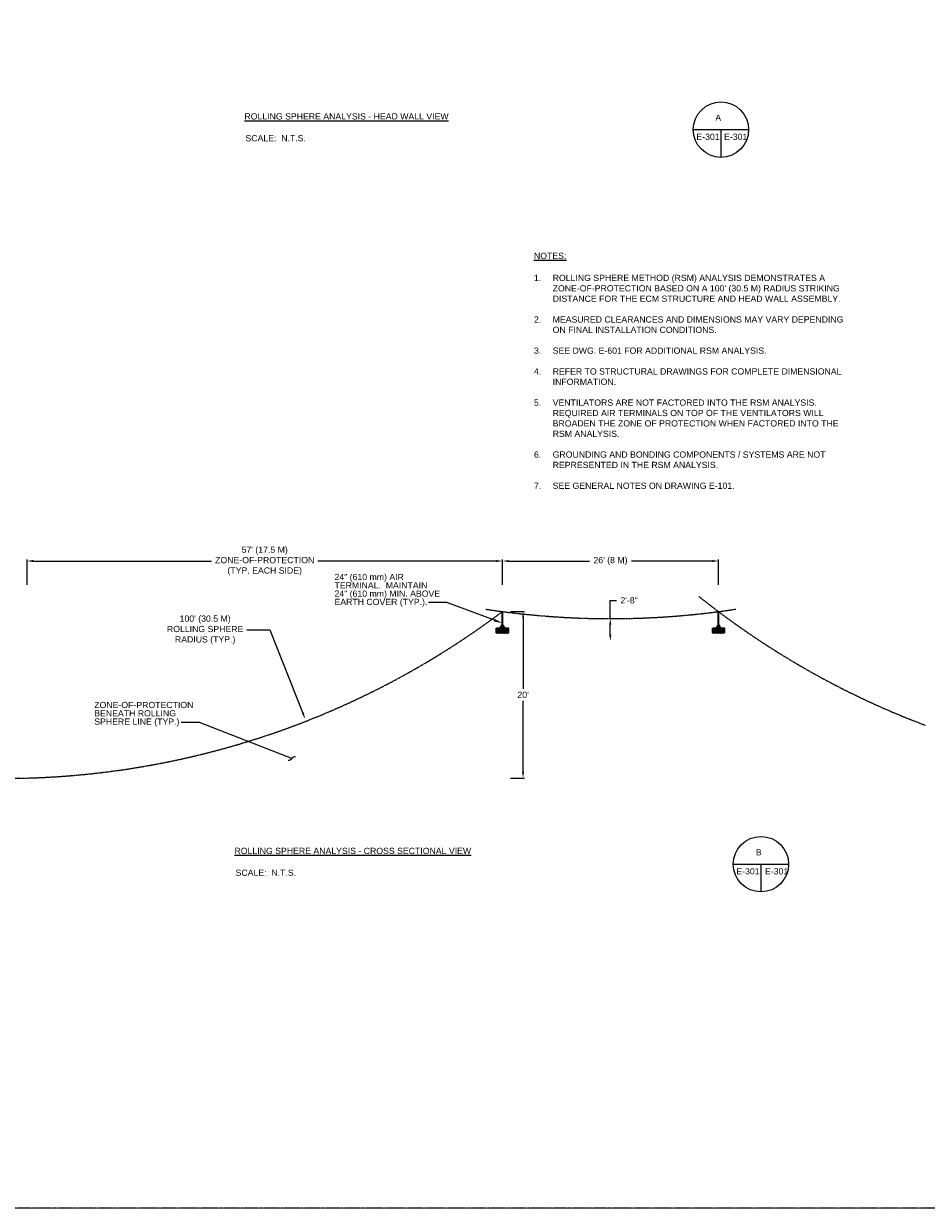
# Model space of a CAD drawing. Header units: inches. Extents: x 96 to 12395, y 835 to 21076.
# Tile 13 of 19: x 2702 to 4005, y 11564 to 13274. Entities that reach past the tile are written whole.
import ezdxf
from ezdxf import colors
from ezdxf.entities.mleader import LeaderData, LeaderLine
from ezdxf.math import Vec2, Vec3

# ---------------------------------------------------------------- set-up
doc = ezdxf.new("R2010")
doc.units = ezdxf.units.IN
doc.header["$MEASUREMENT"] = 0
doc.linetypes.add('DASHED2', pattern=[0.375, 0.25, -0.125])
for name, color, linetype, lineweight in [('E-AIR-TERM', 3, 'Continuous', 35), ('E-ANNO-TEXT', 7, 'Continuous', 18), ('E-ISO-BLDG', 131, 'Continuous', 9), ('E-LPS-COND', 92, 'Continuous', 60), ('E-LPS-RSM', 30, 'DASHED2', 18)]:
    doc.layers.add(name, color=color, linetype=linetype, lineweight=lineweight)
doc.styles.get("Standard").update_dxf_attribs({"font": 'arial.ttf'})
doc.dimstyles.get("Standard").update_dxf_attribs({"dimtxt": 0.18, "dimasz": 0.18, "dimexe": 0.18, "dimexo": 0.0625, "dimgap": 0.09, "dimtad": 0, "dimtih": 1, "dimtoh": 1, "dimdec": 4, "dimzin": 0, "dimdsep": 46, "dimtxsty": 'Standard', "dimcen": 0.09, "dimadec": 0, "dimazin": 0, "dimtfac": 1, "dimtdec": 4, "dimtofl": 0, "dimtmove": 0, "dimatfit": 3, "dimfxl": 1, "dimtolj": 1, "dimtzin": 0, "dimarcsym": 0})
pattern_1 = [(50, (2209.9514, 11368.0976), (3.586301, -0.3137607), [0.375, -4.125]), (355, (2209.9514, 11368.0976), (-0.693757, 3.760961), [0.3, -3.3]), (100.45144, (2210.2503, 11368.0714), (2.892544, 3.4472), [0.318701, -3.5057106]), (46.1842, (2209.9514, 11369.0976), (5.336207, -0.827596), [0.5625, -6.1875]), (96.63564, (2210.396, 11369.0286), (4.67331, 4.870593), [0.478052, -5.258569]), (351.18416, (2209.9514, 11369.0976), (4.67331, 4.870593), [0.45, -4.95]), (21, (2210.4514, 11368.8476), (2.9845353, -2.0130945), [0.375, -4.125]), (326, (2210.4514, 11368.8476), (1.216577, 3.62575), [0.3, -3.3]), (71.45144, (2210.7, 11368.68), (4.201112, 1.612656), [0.318701, -3.5057106]), (37.5, (2209.9514, 11368.0976), (0.0607993, 1.6644693), [0, -3.26, 0, -3.35, 0, -3.3125]), (7.5, (2209.9514, 11368.0976), (1.3153477, 1.9720586), [0, -1.91, 0, -3.185, 0, -1.2625]), (327.5, (2208.8364, 11368.0976), (2.6691122, -0.1127744), [0, -1.25, 0, -3.9, 0, -5.175]), (317.5, (2208.3364, 11368.0976), (2.9159308, 0.500525), [0, -1.625, 0, -2.59, 0, -3.675])]

# ---------------------------------------------------------------- blocks, each defined once
blk = doc.blocks.new('_Integral')
at = {"color": 0, "linetype": 'ByBlock', "lineweight": -2}
for centre, start, end in [((0.44, -0.09), 102, 168), ((-0.44, 0.09), 282, 348)]:
    blk.add_arc(centre, 0.454, start, end, dxfattribs=at)
blk = doc.blocks.new('*D10')
at = {"layer": 'Defpoints', "color": 0, "transparency": 16777216}
for p in [(2706.3, 12498.2), (2706.3, 12463.6), (3392.7, 12463.6)]:
    blk.add_point(p, dxfattribs=at)
at = {"layer": 'E-ANNO-TEXT', "color": 0, "lineweight": -2, "transparency": 16777216}
for p, q in [((2706.3, 12463.7), (2706.3, 12500.2)), ((2715.3, 12498.2), (2972.5, 12498.2)), ((3383.7, 12498.2), (3126.4, 12498.2)), ((3392.7, 12463.7), (3392.7, 12500.2))]:
    blk.add_line(p, q, dxfattribs=at)
at = {"layer": 'E-ANNO-TEXT', "color": 0, "transparency": 16777216}
for points in [[(2715.3, 12499.7), (2715.3, 12496.7), (2706.3, 12498.2)], [(3383.7, 12499.7), (3383.7, 12496.7), (3392.7, 12498.2)]]:
    blk.add_solid(points, dxfattribs=at)
at = {"layer": 'E-ANNO-TEXT', "color": 0, "transparency": 16777216, "insert": (3049.5, 12498.2), "char_height": 9, "width": 127.225, "attachment_point": 5}
blk.add_mtext("\\A1;57' (17.5 M) ZONE-OF-PROTECTION (TYP. EACH SIDE)", dxfattribs=at)
blk = doc.blocks.new('*D11')
at = {"layer": 'Defpoints', "color": 0, "transparency": 16777216}
for p in [(3704.7, 12498.2), (3392.7, 12463.6), (3704.7, 12463.6)]:
    blk.add_point(p, dxfattribs=at)
at = {"layer": 'E-ANNO-TEXT', "color": 0, "lineweight": -2, "transparency": 16777216}
for p, q in [((3392.7, 12463.7), (3392.7, 12500.2)), ((3401.7, 12498.2), (3518.5, 12498.2)), ((3695.7, 12498.2), (3578.9, 12498.2)), ((3704.7, 12463.7), (3704.7, 12500.2))]:
    blk.add_line(p, q, dxfattribs=at)
at = {"layer": 'E-ANNO-TEXT', "color": 0, "transparency": 16777216}
for points in [[(3401.7, 12499.7), (3401.7, 12496.7), (3392.7, 12498.2)], [(3695.7, 12499.7), (3695.7, 12496.7), (3704.7, 12498.2)]]:
    blk.add_solid(points, dxfattribs=at)
at = {"layer": 'E-ANNO-TEXT', "color": 0, "transparency": 16777216, "insert": (3548.7, 12498.2), "char_height": 9, "width": 110.815, "attachment_point": 5}
blk.add_mtext("\\A1;26' (8 M)", dxfattribs=at)
blk = doc.blocks.new('*D12')
at = {"layer": 'Defpoints', "color": 0, "transparency": 16777216}
for p in [(2666.1, 13385.8), (3107.9, 12270.1)]:
    blk.add_point(p, dxfattribs=at)
at = {"layer": 'E-ANNO-TEXT', "color": 0, "lineweight": -2, "transparency": 16777216}
for p, q in [((3023.8, 12398.7), (3057, 12398.7)), ((3057, 12398.7), (3104.6, 12278.5))]:
    blk.add_line(p, q, dxfattribs=at)
at = {"layer": 'E-ANNO-TEXT', "color": 0, "transparency": 16777216}
blk.add_solid([(3106, 12279), (3103.2, 12277.9), (3107.9, 12270.1)], dxfattribs=at)
at = {"layer": 'E-ANNO-TEXT', "color": 0, "transparency": 16777216, "insert": (2963.5, 12398.7), "char_height": 9, "width": 123.999, "attachment_point": 5}
blk.add_mtext("\\A1;100' (30.5 M) ROLLING SPHERE RADIUS (TYP.)", dxfattribs=at)
blk = doc.blocks.new('*D13')
at = {"layer": 'Defpoints', "color": 0, "transparency": 16777216}
for p in [(3548.5, 12415.1), (3548.5, 12415.1), (3548.5, 12382.8)]:
    blk.add_point(p, dxfattribs=at)
at = {"layer": 'E-ANNO-TEXT', "color": 0, "lineweight": -2, "transparency": 16777216}
for p, q in [((3548.5, 12415.1), (3548.5, 12441.4)), ((3548.5, 12441.4), (3557.5, 12441.4)), ((3548.5, 12391.8), (3548.5, 12406.1))]:
    blk.add_line(p, q, dxfattribs=at)
at = {"layer": 'E-ANNO-TEXT', "color": 0, "transparency": 16777216}
for points in [[(3547, 12406.1), (3550, 12406.1), (3548.5, 12415.1)], [(3547, 12391.8), (3550, 12391.8), (3548.5, 12382.8)]]:
    blk.add_solid(points, dxfattribs=at)
at = {"layer": 'E-ANNO-TEXT', "color": 0, "transparency": 16777216, "insert": (3575.6, 12441.4), "char_height": 9, "width": 82.501, "attachment_point": 5}
blk.add_mtext('2\'-8"', dxfattribs=at)
blk = doc.blocks.new('*D18')
at = {"layer": 'Defpoints', "color": 0, "transparency": 16777216}
for p in [(3392.7, 12425.2), (3392.7, 12184.8), (3422.5, 12184.8)]:
    blk.add_point(p, dxfattribs=at)
at = {"layer": 'E-ANNO-TEXT', "color": 0, "lineweight": -2, "transparency": 16777216}
for p, q in [((3404.5, 12425.2), (3424.5, 12425.2)), ((3422.5, 12416.2), (3422.5, 12313.6)), ((3422.5, 12193.8), (3422.5, 12296.4)), ((3404.5, 12184.8), (3424.5, 12184.8))]:
    blk.add_line(p, q, dxfattribs=at)
at = {"layer": 'E-ANNO-TEXT', "color": 0, "transparency": 16777216}
for points in [[(3421, 12416.2), (3424, 12416.2), (3422.5, 12425.2)], [(3421, 12193.8), (3424, 12193.8), (3422.5, 12184.8)]]:
    blk.add_solid(points, dxfattribs=at)
at = {"layer": 'E-ANNO-TEXT', "color": 0, "transparency": 16777216, "insert": (3422.5, 12305), "char_height": 9, "attachment_point": 5}
blk.add_mtext("\\A1;20'", dxfattribs=at)

msp = doc.modelspace()

# ---------------------------------------------------------------- hatches: boundary and pattern name
at = {"layer": 'E-AIR-TERM'}
h = msp.add_hatch(dxfattribs=at)
h.set_pattern_fill('AR-CONC', scale=0.5)
h.set_pattern_definition(pattern_1)
h.paths.add_polyline_path([(3384.34896, 12401.23829), (3384.34896, 12394.53766), (3400.95557, 12394.53766), (3400.95557, 12401.23829)])
h = msp.add_hatch(dxfattribs=at)
h.set_pattern_fill('AR-CONC', scale=0.5)
h.set_pattern_definition(pattern_1)
h.paths.add_polyline_path([(3696.39185, 12401.14399), (3696.39185, 12394.44336), (3712.99846, 12394.44336), (3712.99846, 12401.14399)])
at = {"layer": 'E-ISO-BLDG', "transparency": 33554457}
h = msp.add_hatch(color=7, dxfattribs=at)
h.dxf.hatch_style = 1
h.paths.add_polyline_path([(2229.97189, 12723.13581), (2229.97189, 12714.81523), (2341.56001, 12611.86955), (2583.66734, 12752.37126), (2583.66734, 12928.39525)])
h.paths.add_polyline_path([(3001.42068, 12532.17635), (3024.36884, 12532.17635), (3024.36884, 12550.72274), (3001.42068, 12550.72274)], flags=9)
at = {"layer": 'E-LPS-COND'}
h = msp.add_hatch(color=7, dxfattribs=at)
h.dxf.hatch_style = 1
h.paths.add_polyline_path([(3392.65227, 12404.76168), (3390.61803, 12401.23829), (3394.6865, 12401.23829)])
h = msp.add_hatch(color=7, dxfattribs=at)
h.dxf.hatch_style = 1
h.paths.add_polyline_path([(3704.69516, 12404.66738), (3702.66093, 12401.14399), (3706.72939, 12401.14399)])

# ---------------------------------------------------------------- linework, layer by layer
at = {"layer": 'E-AIR-TERM', "color": 7}
for p, q in [((3392.65227, 12401.23829), (3392.65227, 12425.23829)), ((3704.69516, 12401.14399), (3704.69516, 12425.14399))]:
    msp.add_line(p, q, dxfattribs=at)
for points in [[(3384.34896, 12401.23829), (3400.95557, 12401.23829), (3400.95557, 12394.53766), (3384.34896, 12394.53766)], [(3696.39185, 12401.14399), (3712.99846, 12401.14399), (3712.99846, 12394.44336), (3696.39185, 12394.44336)]]:
    msp.add_lwpolyline(points, close=True, dxfattribs=at)
at = {"layer": 'E-ANNO-TEXT', "color": 7}
for p, q in [((3668.21573, 13121.1155), (3748.21573, 13121.1155)), ((3708.21573, 13121.1155), (3708.21573, 13081.1155)), ((3725.94768, 12060.46436), (3805.94768, 12060.46436)), ((3765.94768, 12060.46436), (3765.94768, 12020.46436))]:
    msp.add_line(p, q, dxfattribs=at)
for centre in [(3708.21573, 13121.1155), (3765.94768, 12060.46436)]:
    msp.add_circle(centre, 40, dxfattribs=at)
at = {"layer": 'E-LPS-COND', "color": 7}
for points in [[(3390.61803, 12401.23829), (3394.6865, 12401.23829), (3392.65227, 12404.76168)], [(3702.66093, 12401.14399), (3706.72939, 12401.14399), (3704.69516, 12404.66738)]]:
    msp.add_lwpolyline(points, close=True, dxfattribs=at)
at = {"layer": 'E-LPS-RSM', "color": 7}
msp.add_lwpolyline([(1029.28351, 14386.96314), (4605.15278, 14386.96314), (4605.15278, 11563.53877), (1029.28351, 11563.53877)], close=True, dxfattribs=at)
for centre, start, end in [((4425.97078, 13384.18595), 231.34828796, 249.37284298), ((3549.03328, 13615.00507), 261.35122715, 278.6594534)]:
    msp.add_arc(centre, 1200, start, end, dxfattribs=at)
at = {"layer": 'E-LPS-RSM', "color": 7, "linetype": 'DASHED2'}
msp.add_arc((2671.37665, 13384.28026), 1200, 269.04845087, 306.94606846, dxfattribs=at)

# ---------------------------------------------------------------- texts
at = {"layer": 'E-ANNO-TEXT', "color": 7, "char_height": 9, "attachment_point": 1}
for s, width, insert in [('{\\LROLLING SPHERE ANALYSIS - HEAD WALL VIEW^I}', 709.5890779, (3020.21586, 13144.76354)), ('A', 36.4664863, (3700.08582, 13142.82987)), ('SCALE:  N.T.S.', 103.0824088, (3021.71556, 13113.28073)), ('E-301', 35.4157189, (3672.78457, 13115.29769)), ('E-301', 35.4157189, (3712.78457, 13115.29769)), ('{\\LNOTES:}', 202.3478761, (3438.26268, 12943.32821)), ('{\\LROLLING SPHERE ANALYSIS - CROSS SECTIONAL VIEW^I}', 791.9056693, (3005.94821, 12084.1124)), ('B', 36.4664863, (3758.62437, 12082.17872)), ('SCALE:  N.T.S.', 103.0824088, (3007.44791, 12052.62959)), ('E-301', 35.4157189, (3730.51652, 12054.64654)), ('E-301', 35.4157189, (3771.8327, 12054.61734))]:
    msp.add_mtext_dynamic_manual_height_columns(s, width=width, gutter_width=48, heights=[0], dxfattribs=dict(at, insert=insert))
at = {"layer": 'E-ANNO-TEXT', "color": 7, "char_height": 9, "attachment_point": 1, "line_spacing_factor": 0.8}
for s, width, heights, insert in [("\\A1;\\pxi-3,l3,sm1,t3;1.^IROLLING SPHERE METHOD (RSM) ANALYSIS DEMONSTRATES A ZONE-OF-PROTECTION BASED ON A 100' (30.5 M) RADIUS STRIKING DISTANCE FOR THE ECM STRUCTURE AND HEAD WALL ASSEMBLY.\\P\\pi0,l0,s*,tz;\\P\\pi-3,l3,sm1,t3;2.^IMEASURED CLEARANCES AND DIMENSIONS MAY VARY DEPENDING ON FINAL INSTALLATION CONDITIONS.\\P\\pi0,l0,s*,tz;\\P\\pi-3,l3,sm1,t3;3.^ISEE DWG. E-601 FOR ADDITIONAL RSM ANALYSIS.\\P\\pi0,l0,s*,tz;\\P\\pi-3,l3,sm1,t3;4.^IREFER TO STRUCTURAL DRAWINGS FOR COMPLETE DIMENSIONAL INFORMATION. \\P\\pi0,l0,s*,tz;\\P\\pi-3,l3,sm1,t3;5.^IVENTILATORS ARE NOT FACTORED INTO THE RSM ANALYSIS.  REQUIRED AIR TERMINALS ON TOP OF THE VENTILATORS WILL BROADEN THE ZONE OF PROTECTION WHEN FACTORED INTO THE RSM ANALYSIS.  \\P\\pi0,l0,s*,tz;\\P\\pi-3,l3,sm1,t3;6.^IGROUNDING AND BONDING COMPONENTS / SYSTEMS ARE NOT REPRESENTED IN THE RSM ANALYSIS.\\P\\pi0,l0,s*,tz;\\P\\pi-3,l3,sm1,t3;7.^ISEE GENERAL NOTES ON DRAWING E-101.", 466.606161, [313.05896], (3438.26268, 12911.49404)), ('\\A1;24" (610 mm) AIR TERMINAL.  MAINTAIN 24" (610 mm) MIN. ABOVE EARTH COVER (TYP.).', 153.8604187, [61.43447], (3150.24898, 12479.63413)), ('\\A1;ZONE-OF-PROTECTION BENEATH ROLLING SPHERE LINE (TYP.)', 144.932272, [61.43447], (2803.38383, 12294.83184))]:
    msp.add_mtext_dynamic_manual_height_columns(s, width=width, gutter_width=48, heights=heights, dxfattribs=dict(at, insert=insert))

# ---------------------------------------------------------------- dimensions: what is measured, and where the dimension line sits
at = {"layer": 'E-ANNO-TEXT', "color": 7}
dim = msp.add_radius_dim(center=(2666.12501, 13385.8037), mpoint=(3107.938, 12270.09707), text="100' (30.5 M) ROLLING SPHERE RADIUS (TYP.)", dimstyle='Standard', override={"dimtxt": 9, "dimasz": 9, "dimgap": 6}, dxfattribs=at)
dim.commit()
dim.dimension.update_dxf_attribs({"geometry": '*D12', "text_midpoint": (2963.45089, 12398.65716), "dimtype": 164})
for base, p2, text, override, picture, middle in [((2706.25227, 12498.19221), (2706.25227, 12463.60131), "57' (17.5 M) ZONE-OF-PROTECTION (TYP. EACH SIDE)", {"dimtxt": 9, "dimasz": 9, "dimexe": 2, "dimgap": 6}, '*D10', (3049.45227, 12498.19221)), ((3704.69516, 12498.19221), (3704.69516, 12463.60131), "26' (8 M)", {"dimtxt": 9, "dimasz": 9, "dimexe": 2, "dimgap": 6, "dimlunit": 4}, '*D11', (3548.67371, 12498.19221))]:
    dim = msp.add_linear_dim(base=base, p1=(3392.65227, 12463.60131), p2=p2, text=text, dimstyle='Standard', override=override, dxfattribs=at)
    dim.commit()
    dim.dimension.update_dxf_attribs({"geometry": picture, "text_midpoint": middle})
dim = msp.add_linear_dim(base=(3548.53312, 12415.13285), p1=(3548.53312, 12382.7871), p2=(3548.53312, 12415.13285), angle=90, text='2\'-8"', dimstyle='Standard', override={"dimtxt": 9, "dimasz": 9, "dimexe": 4, "dimexo": 4, "dimgap": 6, "dimdec": 1, "dimlunit": 3, "dimtolj": 0}, dxfattribs=at)
dim.commit()
dim.dimension.update_dxf_attribs({"geometry": '*D13', "text_midpoint": (3575.572, 12441.43053), "dimtype": 160})
dim = msp.add_linear_dim(base=(3422.53799, 12184.78716), p1=(3392.65227, 12425.23829), p2=(3392.65227, 12184.78716), angle=90, dimstyle='Standard', override={"dimtxt": 9, "dimasz": 9, "dimexe": 2, "dimexo": 1, "dimgap": 4, "dimdec": 0, "dimlunit": 4, "dimfxl": 18, "dimfxlon": 1}, dxfattribs=at)
dim.commit()
dim.dimension.update_dxf_attribs({"geometry": '*D18', "text_midpoint": (3422.53799, 12305.01273)})

# ---------------------------------------------------------------- leaders
ml = msp.add_multileader_mtext('Standard', dxfattribs=at)
ml.set_content('', color=7)
ml.set_leader_properties()
ml.build(insert=Vec2(0, 0))
ml.multileader.update_dxf_attribs({"dogleg_length": 0.36, "arrow_head_size": 12, "scale": 48})
ctx = ml.context
ctx.base_point, ctx.scale, ctx.char_height, ctx.arrow_head_size, ctx.landing_gap_size, ctx.plane_origin = Vec3(3277.13996, 12438.48675), 48, 8.64, 12, 4.32, Vec3(2845.45746, 12458.32948)
ctx.text_align_type = 2
notes = []
notes.append((ctx, [(1, (1, 1, 0), (3312.35773, 12438.48675), (-1, 0), 26.57777, [(0, [(3392.51612, 12408.4676)], 0, [])])]))
ctx.mtext.insert, ctx.mtext.alignment, ctx.mtext.flow_direction = Vec3(3281.45996, 12442.80675), 3, 5
ml = msp.add_multileader_mtext('Standard', dxfattribs=at)
ml.set_content('', color=7)
ml.set_leader_properties()
ml.set_arrow_properties(name='INTEGRAL')
ml.build(insert=Vec2(0, 0))
ml.multileader.update_dxf_attribs({"dogleg_length": 0.36, "arrow_head_size": 12, "scale": 48})
ctx = ml.context
ctx.base_point, ctx.scale, ctx.char_height, ctx.arrow_head_size, ctx.landing_gap_size, ctx.plane_origin = Vec3(2920.36506, 12265.16016), 48, 8.64, 12, 4.32, Vec3(2506.47459, 12308.78691)
ctx.text_align_type = 2
notes.append((ctx, [(1, (1, 1, 0), (2955.58284, 12265.16016), (-1, 0), 26.57777, [(0, [(3088.65168, 12213.14845)], 0, [])])]))
ctx.mtext.insert, ctx.mtext.alignment, ctx.mtext.flow_direction = Vec3(2924.68506, 12269.48016), 3, 5
for ctx, leaders in notes:
    for number, flags, end, landing, length, lines in leaders:
        leader = LeaderData()
        leader.index, (leader.has_last_leader_line, leader.has_dogleg_vector, leader.attachment_direction) = number, flags
        leader.last_leader_point, leader.dogleg_vector, leader.dogleg_length = Vec3(end), Vec3(landing), length
        for number, points, colour, breaks in lines:
            line = LeaderLine()
            line.index, line.vertices, line.color, line.breaks = number, Vec3.list(points), colors.encode_raw_color(colour), breaks
            leader.lines.append(line)
        ctx.leaders.append(leader)

doc.saveas('drawing.dxf')
